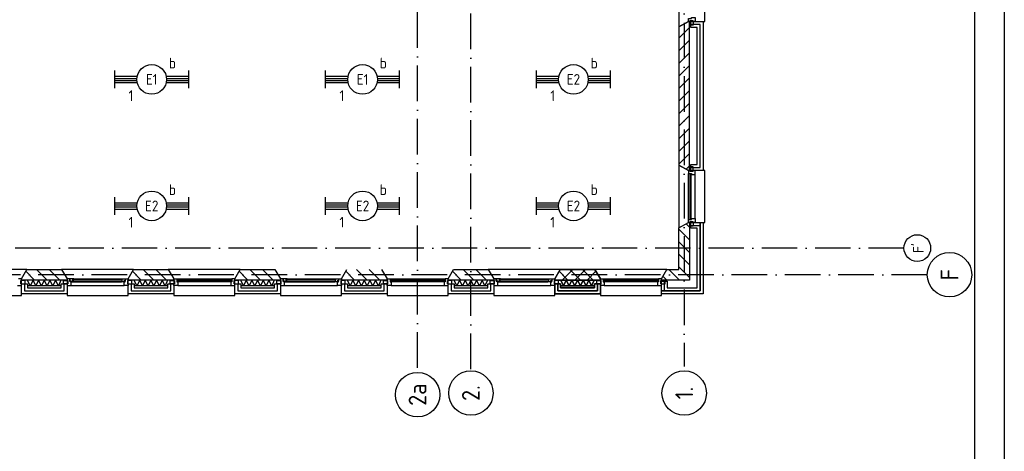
# Model space of a CAD drawing. Header units: millimetres. Extents: x 89505 to 240707, y 191 to 84291.
# Tile 47 of 50: x 224090 to 240707, y 38683 to 45966. Entities that reach past the tile are written whole.
import ezdxf
from ezdxf.enums import TextEntityAlignment as Align

# ---------------------------------------------------------------- set-up
doc = ezdxf.new("R2010")
doc.units = ezdxf.units.MM
doc.header["$LTSCALE"] = 100
doc.linetypes.add('DASHDOT', pattern=[9, 6, -1.5, 0, -1.5])
doc.layers.get('0').update_dxf_attribs({"linetype": 'CONTINUOUS'})
for name, color, linetype in [('AL$7----_STRAMIEN', 1, 'DASHDOT'), ('AL21----_BUITENWAND', 4, 'CONTINUOUS'), ('AL21K---_ISOLATIE', 1, 'CONTINUOUS'), ('AL28----_KONSTRUKTIE', 3, 'CONTINUOUS'), ('AL31----_BUITENKOZ', 7, 'CONTINUOUS'), ('ALL-----_REFLIJNEN', 8, 'CONTINUOUS'), ('ALXA3---_VOLZWART', 14, 'CONTINUOUS'), ('ALXAB---_PREFABBETON', 1, 'CONTINUOUS'), ('EB63101-_ATTRIB', 2, 'CONTINUOUS'), ('EL63101-_LICHT-ARM', 3, 'CONTINUOUS'), ('LIJN025', 10, 'CONTINUOUS'), ('LIJN050', 90, 'CONTINUOUS'), ('TEKST25', 10, 'CONTINUOUS'), ('TEKST35', 50, 'CONTINUOUS'), ('TEKST50', 90, 'CONTINUOUS')]:
    doc.layers.add(name, color=color, linetype=linetype)
doc.styles.add('1_8', font='ISO', dxfattribs={"height": 1.8})
doc.styles.add('ISO', font='ISO.shx')
doc.styles.add('NORATT', font='ISO.shx')
doc.styles.add('ROMAND', font='romand')
doc.styles.get("Standard").update_dxf_attribs({"font": 'iso.shx'})

# ---------------------------------------------------------------- blocks, each defined once
blk = doc.blocks.new('A0-GE')
at = {"layer": 'LIJN025'}
blk.add_lwpolyline([(1500, 841), (1500, 0), (0, 0), (0, 841)], close=True, dxfattribs=at)
at = {"layer": 'LIJN050', "const_width": 0.2}
blk.add_lwpolyline([(1495, 836), (25, 836), (25, 5), (1495, 5)], close=True, dxfattribs=at)
at = {"layer": 'TEKST25', "style": 'ROMAND', "width": 2.899115}
blk.add_attdef('STATUS', text='', height=2.5, dxfattribs=at).set_placement((1454, 71.5), (1493, 71.5), align=Align.FIT)
at = {"layer": 'TEKST25', "style": 'ISO'}
for tag, p in [('E', (1455.25, 66)), ('NAAM-E', (1466.75, 66)), ('DATUM-E', (1485, 66)), ('D', (1455.25, 61)), ('NAAM-D', (1466.75, 61)), ('DATUM-D', (1485, 61)), ('C', (1455.25, 56)), ('NAAM-C', (1466.75, 56)), ('DATUM-C', (1485, 56)), ('B', (1455.25, 51)), ('NAAM-B', (1466.75, 51)), ('DATUM-B', (1485, 51)), ('A', (1455.25, 46)), ('NAAM-A', (1466.75, 46)), ('DATUM-A', (1485, 46))]:
    blk.add_attdef(tag, text='', height=2.5, dxfattribs=at).set_placement(p, align=Align.CENTER)
for tag, p in [('DATUM', (1332.75, 36.25)), ('SCHAAL', (1368, 36.25)), ('GETEKEND', (1398.25, 36.25)), ('GECONTOL.', (1433, 36.25)), ('FORMAAT', (1463.25, 28.25))]:
    blk.add_attdef(tag, p, '', height=2.5, dxfattribs=at)
at = {"layer": 'TEKST35', "style": 'ISO'}
for tag, p in [('PROJECT', (1334.5, 72.5)), ('PLAATS', (1334.5, 63.5)), ('INSTALLATIE-REGEL1', (1334.5, 52.5)), ('INSTALLATIE-REGEL2', (1334.5, 43.5))]:
    blk.add_attdef(tag, p, '', height=4, dxfattribs=at)
blk.add_attdef('PROJ.NR.', text='', height=4, dxfattribs=at).set_placement((1481, 23), align=Align.CENTER)
at = {"layer": 'TEKST50', "style": 'ISO'}
blk.add_attdef('FILE-NAAM', text='', height=5, dxfattribs=at).set_placement((1473.5, 7.5), align=Align.CENTER)
blk = doc.blocks.new('EJ3T20')
at = {"color": 0}
for p, q in [((-6.25, -1.5), (-6.25, 1.5)), ((-6.25, 0.52), (-2.44, 0.52)), ((-6.25, 0.17), (-2.49, 0.17)), ((2.44, 0.52), (6.25, 0.52)), ((2.49, 0.17), (6.25, 0.17)), ((6.25, -1.5), (6.25, 1.5)), ((-6.25, -0.17), (-2.49, -0.17)), ((-6.25, -0.52), (-2.44, -0.52)), ((2.44, -0.52), (6.25, -0.52)), ((2.49, -0.17), (6.25, -0.17))]:
    blk.add_line(p, q, dxfattribs=at)
blk.add_circle((0, 0), 2.5, dxfattribs=at)
at = {"color": 6, "style": '1_8'}
for tag, flags, p in [('SCHAK', 8, (3.5, 2.75)), ('A_CODE', 8, (0, 0)), ('GROEP', 8, (-3.5, -2.75)), ('KAST', 9, (3.5, -2.75))]:
    blk.add_attdef(tag, text='', height=1.8, dxfattribs=dict(at, flags=flags)).set_placement(p, align=Align.MIDDLE)
blk = doc.blocks.new('1011')
at = {"layer": 'AL$7----_STRAMIEN', "color": 7, "linetype": 'Continuous'}
blk.add_circle((-750, 0), 750, dxfattribs=at)
at = {"layer": 'AL$7----_STRAMIEN', "color": 3, "linetype": 'Continuous'}
blk.add_attdef('STR-NAAM', text='', height=600, rotation=360, dxfattribs=at).set_placement((-750, 0), align=Align.MIDDLE)
blk = doc.blocks.new('1010')
at = {"layer": 'AL$7----_STRAMIEN', "color": 7, "linetype": 'Continuous'}
blk.add_circle((0, 750), 750, dxfattribs=at)
at = {"layer": 'AL$7----_STRAMIEN', "color": 3, "linetype": 'Continuous'}
blk.add_attdef('STR-NAAM', text='', height=600, rotation=360, dxfattribs=at).set_placement((0, 750), align=Align.MIDDLE)

msp = doc.modelspace()

# ---------------------------------------------------------------- linework, layer by layer
at = {"layer": 'AL$7----_STRAMIEN', "color": 1}
msp.add_line((235305, 76516), (235305, 40113), dxfattribs=at)
for points in [[(231705, 40069), (231705, 76516)], [(230805, 40091), (230805, 47108)], [(239014, 42113), (89505, 42113)], [(239405, 41663), (89505, 41663)]]:
    msp.add_lwpolyline(points, dxfattribs=at)
at = {"layer": 'AL21----_BUITENWAND', "color": 8}
for p, q in [((235415, 45936), (235625, 45936)), ((235415, 45836), (235415, 45936)), ((235625, 45936), (235625, 43421)), ((235525, 45836), (235415, 45836)), ((235525, 43521), (235525, 45836)), ((235415, 43421), (235415, 43521)), ((235415, 43521), (235525, 43521)), ((235625, 43421), (235415, 43421)), ((235415, 42446), (235415, 42546)), ((235415, 42546), (235625, 42546)), ((235625, 42546), (235625, 41343)), ((235525, 42446), (235415, 42446)), ((235525, 41443), (235525, 42446)), ((234920, 41553), (235020, 41553)), ((234920, 41343), (234920, 41553)), ((235020, 41553), (235020, 41443)), ((224120, 41512), (224220, 41512)), ((224120, 41343), (224120, 41512)), ((224220, 41512), (224220, 41443)), ((224220, 41443), (224790, 41443)), ((224790, 41512), (224890, 41512)), ((224790, 41443), (224790, 41512)), ((224890, 41512), (224890, 41343)), ((225920, 41512), (226020, 41512)), ((225920, 41343), (225920, 41512)), ((226020, 41512), (226020, 41443)), ((226020, 41443), (226590, 41443)), ((226590, 41512), (226690, 41512)), ((226590, 41443), (226590, 41512)), ((226690, 41512), (226690, 41343)), ((227720, 41512), (227820, 41512)), ((227720, 41343), (227720, 41512)), ((227820, 41512), (227820, 41443)), ((227820, 41443), (228390, 41443)), ((228390, 41512), (228490, 41512)), ((228390, 41443), (228390, 41512)), ((228490, 41512), (228490, 41343)), ((229520, 41512), (229620, 41512)), ((229520, 41343), (229520, 41512)), ((229620, 41512), (229620, 41443)), ((229620, 41443), (230190, 41443)), ((230190, 41512), (230290, 41512)), ((230190, 41443), (230190, 41512)), ((230290, 41512), (230290, 41343)), ((231320, 41512), (231420, 41512)), ((231320, 41343), (231320, 41512)), ((231420, 41512), (231420, 41443)), ((231420, 41443), (231990, 41443)), ((231990, 41512), (232090, 41512)), ((231990, 41443), (231990, 41512)), ((232090, 41512), (232090, 41343)), ((233120, 41512), (233220, 41512)), ((233120, 41343), (233120, 41512)), ((233120, 41512), (233120, 41343)), ((233220, 41512), (233120, 41512)), ((233220, 41512), (233220, 41443)), ((233220, 41443), (233220, 41512)), ((233220, 41443), (233790, 41443)), ((233790, 41443), (233220, 41443)), ((233790, 41512), (233890, 41512)), ((233790, 41443), (233790, 41512)), ((233890, 41512), (233790, 41512)), ((233790, 41512), (233790, 41443)), ((233890, 41512), (233890, 41343)), ((233890, 41343), (233890, 41512)), ((235020, 41443), (235525, 41443)), ((224890, 41343), (224120, 41343)), ((226690, 41343), (225920, 41343)), ((228490, 41343), (227720, 41343)), ((230290, 41343), (229520, 41343)), ((232090, 41343), (231320, 41343)), ((233890, 41343), (233120, 41343)), ((233120, 41343), (233890, 41343)), ((235625, 41343), (234920, 41343))]:
    msp.add_line(p, q, dxfattribs=at)
at = {"layer": 'AL21K---_ISOLATIE', "color": 8, "linetype": 'Continuous'}
for p, q in [((224790, 41573), (224220, 41573)), ((224268, 41473), (224224, 41573)), ((224315, 41573), (224268, 41473)), ((224363, 41473), (224315, 41573)), ((224410, 41573), (224363, 41473)), ((224458, 41473), (224410, 41573)), ((224505, 41573), (224458, 41473)), ((224553, 41473), (224505, 41573)), ((224600, 41573), (224553, 41473)), ((224648, 41473), (224600, 41573)), ((224695, 41573), (224648, 41473)), ((224743, 41473), (224695, 41573)), ((224786, 41573), (224743, 41473)), ((226590, 41573), (226020, 41573)), ((226068, 41473), (226024, 41573)), ((226115, 41573), (226068, 41473)), ((226163, 41473), (226115, 41573)), ((226210, 41573), (226163, 41473)), ((226258, 41473), (226210, 41573)), ((226305, 41573), (226258, 41473)), ((226353, 41473), (226305, 41573)), ((226400, 41573), (226353, 41473)), ((226448, 41473), (226400, 41573)), ((226495, 41573), (226448, 41473)), ((226543, 41473), (226495, 41573)), ((226586, 41573), (226543, 41473)), ((228390, 41573), (227820, 41573)), ((227868, 41473), (227824, 41573)), ((227915, 41573), (227868, 41473)), ((227963, 41473), (227915, 41573)), ((228010, 41573), (227963, 41473)), ((228058, 41473), (228010, 41573)), ((228105, 41573), (228058, 41473)), ((228153, 41473), (228105, 41573)), ((228200, 41573), (228153, 41473)), ((228248, 41473), (228200, 41573)), ((228295, 41573), (228248, 41473)), ((228343, 41473), (228295, 41573)), ((228386, 41573), (228343, 41473)), ((230190, 41573), (229620, 41573)), ((229668, 41473), (229624, 41573)), ((229715, 41573), (229668, 41473)), ((229763, 41473), (229715, 41573)), ((229810, 41573), (229763, 41473)), ((229858, 41473), (229810, 41573)), ((229905, 41573), (229858, 41473)), ((229953, 41473), (229905, 41573)), ((230000, 41573), (229953, 41473)), ((230048, 41473), (230000, 41573)), ((230095, 41573), (230048, 41473)), ((230143, 41473), (230095, 41573)), ((230186, 41573), (230143, 41473)), ((231990, 41573), (231420, 41573)), ((231468, 41473), (231424, 41573)), ((231515, 41573), (231468, 41473)), ((231563, 41473), (231515, 41573)), ((231610, 41573), (231563, 41473)), ((231658, 41473), (231610, 41573)), ((231705, 41573), (231658, 41473)), ((231753, 41473), (231705, 41573)), ((231800, 41573), (231753, 41473)), ((231848, 41473), (231800, 41573)), ((231895, 41573), (231848, 41473)), ((231943, 41473), (231895, 41573)), ((231986, 41573), (231943, 41473)), ((233790, 41573), (233220, 41573)), ((233220, 41573), (233790, 41573)), ((233268, 41473), (233224, 41573)), ((233224, 41573), (233268, 41473)), ((233315, 41573), (233268, 41473)), ((233268, 41473), (233315, 41573)), ((233363, 41473), (233315, 41573)), ((233315, 41573), (233363, 41473)), ((233410, 41573), (233363, 41473)), ((233363, 41473), (233410, 41573)), ((233458, 41473), (233410, 41573)), ((233410, 41573), (233458, 41473)), ((233505, 41573), (233458, 41473)), ((233458, 41473), (233505, 41573)), ((233553, 41473), (233505, 41573)), ((233505, 41573), (233553, 41473)), ((233600, 41573), (233553, 41473)), ((233553, 41473), (233600, 41573)), ((233648, 41473), (233600, 41573)), ((233600, 41573), (233648, 41473)), ((233695, 41573), (233648, 41473)), ((233648, 41473), (233695, 41573)), ((233743, 41473), (233695, 41573)), ((233695, 41573), (233743, 41473)), ((233786, 41573), (233743, 41473)), ((233743, 41473), (233786, 41573)), ((224790, 41473), (224220, 41473)), ((226590, 41473), (226020, 41473)), ((228390, 41473), (227820, 41473)), ((230190, 41473), (229620, 41473)), ((231990, 41473), (231420, 41473)), ((233790, 41473), (233220, 41473)), ((233220, 41473), (233790, 41473))]:
    msp.add_line(p, q, dxfattribs=at)
at = {"layer": 'AL28----_KONSTRUKTIE', "color": 8}
for p, q in [((235375, 45936), (235215, 45844)), ((235395, 45936), (235375, 45936)), ((235395, 43421), (235395, 45936)), ((235215, 45844), (235215, 43514)), ((235215, 43514), (235375, 43421)), ((235375, 43421), (235395, 43421)), ((224120, 41593), (224213, 41753)), ((224213, 41753), (224798, 41753)), ((224798, 41753), (224890, 41593)), ((225920, 41593), (226013, 41753)), ((226013, 41753), (226598, 41753)), ((226598, 41753), (226690, 41593)), ((227720, 41593), (227813, 41753)), ((227813, 41753), (228398, 41753)), ((228398, 41753), (228490, 41593)), ((229520, 41593), (229613, 41753)), ((230198, 41753), (230290, 41593)), ((231320, 41593), (231413, 41753)), ((231413, 41753), (231998, 41753)), ((231998, 41753), (232090, 41593)), ((233120, 41593), (233213, 41753)), ((233213, 41753), (233120, 41593)), ((233213, 41753), (233798, 41753)), ((233798, 41753), (233213, 41753)), ((233798, 41753), (233890, 41593)), ((233890, 41593), (233798, 41753)), ((224120, 41573), (224120, 41593)), ((224890, 41573), (224120, 41573)), ((224890, 41593), (224890, 41573)), ((225920, 41573), (225920, 41593)), ((226690, 41573), (225920, 41573)), ((226690, 41593), (226690, 41573)), ((227720, 41573), (227720, 41593)), ((228490, 41573), (227720, 41573)), ((228490, 41593), (228490, 41573)), ((229520, 41573), (229520, 41593)), ((230290, 41573), (229520, 41573)), ((230290, 41593), (230290, 41573)), ((231320, 41573), (231320, 41593)), ((232090, 41573), (231320, 41573)), ((232090, 41593), (232090, 41573)), ((233120, 41573), (233120, 41593)), ((233120, 41593), (233120, 41573)), ((233890, 41573), (233120, 41573)), ((233120, 41573), (233890, 41573)), ((233890, 41593), (233890, 41573)), ((233890, 41573), (233890, 41593))]:
    msp.add_line(p, q, dxfattribs=at)
at = {"layer": 'AL28----_KONSTRUKTIE', "color": 8, "linetype": 'Continuous'}
for p, q in [((235215, 42454), (235375, 42546)), ((235375, 42546), (235395, 42546)), ((235395, 42546), (235395, 41573)), ((235215, 41753), (235215, 42454)), ((234920, 41593), (235013, 41753)), ((235013, 41753), (235215, 41753)), ((234920, 41573), (234920, 41593)), ((235395, 41573), (234920, 41573))]:
    msp.add_line(p, q, dxfattribs=at)
at = {"layer": 'AL31----_BUITENKOZ', "color": 8}
for p, q in [((224213, 41753), (222998, 41753)), ((224120, 41593), (224213, 41753)), ((226013, 41753), (224798, 41753)), ((224798, 41753), (224890, 41593)), ((225920, 41593), (226013, 41753)), ((226598, 41753), (226690, 41593)), ((227813, 41753), (226598, 41753)), ((227720, 41593), (227813, 41753)), ((228398, 41753), (228490, 41593)), ((229520, 41593), (229613, 41753)), ((230198, 41753), (230290, 41593)), ((231320, 41593), (231413, 41753)), ((231998, 41753), (232090, 41593)), ((233213, 41753), (231998, 41753)), ((233120, 41593), (233213, 41753)), ((224181, 41568), (224110, 41568)), ((224110, 41568), (224110, 41512)), ((224120, 41313), (224120, 41593)), ((224181, 41512), (224181, 41568)), ((224829, 41568), (224900, 41568)), ((224829, 41512), (224829, 41568)), ((224934, 41593), (224890, 41593)), ((224890, 41593), (224890, 41568)), ((224890, 41593), (224890, 41313)), ((224890, 41568), (224900, 41568)), ((224900, 41568), (224900, 41512)), ((224900, 41568), (224900, 41512)), ((224934, 41557), (224934, 41593)), ((224940, 41557), (224934, 41557)), ((224937, 41592), (224937, 41562)), ((224944, 41592), (224937, 41592)), ((224937, 41562), (224960, 41562)), ((224940, 41542), (224940, 41557)), ((224947, 41596), (224944, 41592)), ((224989, 41596), (224947, 41596)), ((224952, 41557), (224952, 41542)), ((224960, 41557), (224952, 41557)), ((224960, 41562), (224960, 41557)), ((224989, 41596), (225821, 41596)), ((224989, 41555), (224989, 41596)), ((225006, 41594), (224989, 41594)), ((224989, 41594), (224989, 41581)), ((224989, 41581), (225006, 41581)), ((225006, 41555), (224989, 41555)), ((225004, 41542), (225006, 41555)), ((225006, 41581), (225006, 41594)), ((225804, 41594), (225821, 41594)), ((225804, 41581), (225804, 41594)), ((225821, 41581), (225804, 41581)), ((225804, 41555), (225821, 41555)), ((225806, 41542), (225804, 41555)), ((225821, 41596), (225863, 41596)), ((225821, 41555), (225821, 41596)), ((225821, 41594), (225821, 41581)), ((225850, 41562), (225850, 41557)), ((225873, 41562), (225850, 41562)), ((225850, 41557), (225858, 41557)), ((225858, 41557), (225858, 41542)), ((225863, 41596), (225866, 41592)), ((225866, 41592), (225873, 41592)), ((225870, 41557), (225876, 41557)), ((225870, 41542), (225870, 41557)), ((225873, 41592), (225873, 41562)), ((225876, 41593), (225920, 41593)), ((225876, 41557), (225876, 41593)), ((225910, 41568), (225910, 41512)), ((225920, 41568), (225910, 41568)), ((225981, 41568), (225910, 41568)), ((225910, 41568), (225910, 41512)), ((225920, 41593), (225920, 41568)), ((225920, 41313), (225920, 41593)), ((225981, 41512), (225981, 41568)), ((226629, 41568), (226700, 41568)), ((226629, 41512), (226629, 41568)), ((226690, 41593), (226690, 41313)), ((226700, 41568), (226700, 41512)), ((226740, 41593), (227670, 41593)), ((227781, 41568), (227710, 41568)), ((227710, 41568), (227710, 41512)), ((227720, 41313), (227720, 41593)), ((227781, 41512), (227781, 41568)), ((228429, 41568), (228500, 41568)), ((228429, 41512), (228429, 41568)), ((228534, 41593), (228490, 41593)), ((228490, 41593), (228490, 41568)), ((228490, 41593), (228490, 41313)), ((228490, 41568), (228500, 41568)), ((228500, 41568), (228500, 41512)), ((228500, 41568), (228500, 41512)), ((228534, 41557), (228534, 41593)), ((228540, 41557), (228534, 41557)), ((228537, 41592), (228537, 41562)), ((228544, 41592), (228537, 41592)), ((228537, 41562), (228560, 41562)), ((228540, 41542), (228540, 41557)), ((228547, 41596), (228544, 41592)), ((228589, 41596), (228547, 41596)), ((228552, 41557), (228552, 41542)), ((228560, 41557), (228552, 41557)), ((228560, 41562), (228560, 41557)), ((228589, 41596), (229421, 41596)), ((228589, 41555), (228589, 41596)), ((228606, 41594), (228589, 41594)), ((228589, 41594), (228589, 41581)), ((228589, 41581), (228606, 41581)), ((228606, 41555), (228589, 41555)), ((228604, 41542), (228606, 41555)), ((228606, 41581), (228606, 41594)), ((229404, 41594), (229421, 41594)), ((229404, 41581), (229404, 41594)), ((229421, 41581), (229404, 41581)), ((229404, 41555), (229421, 41555)), ((229406, 41542), (229404, 41555)), ((229421, 41596), (229463, 41596)), ((229421, 41555), (229421, 41596)), ((229421, 41594), (229421, 41581)), ((229450, 41562), (229450, 41557)), ((229473, 41562), (229450, 41562)), ((229450, 41557), (229458, 41557)), ((229458, 41557), (229458, 41542)), ((229463, 41596), (229466, 41592)), ((229466, 41592), (229473, 41592)), ((229470, 41557), (229476, 41557)), ((229470, 41542), (229470, 41557)), ((229473, 41592), (229473, 41562)), ((229476, 41593), (229520, 41593)), ((229476, 41557), (229476, 41593)), ((229510, 41568), (229510, 41512)), ((229520, 41568), (229510, 41568)), ((229581, 41568), (229510, 41568)), ((229510, 41568), (229510, 41512)), ((229520, 41593), (229520, 41568)), ((229520, 41313), (229520, 41593)), ((229581, 41512), (229581, 41568)), ((230229, 41568), (230300, 41568)), ((230229, 41512), (230229, 41568)), ((230290, 41593), (230290, 41313)), ((230300, 41568), (230300, 41512)), ((230340, 41593), (231270, 41593)), ((231381, 41568), (231310, 41568)), ((231310, 41568), (231310, 41512)), ((231320, 41313), (231320, 41593)), ((231381, 41512), (231381, 41568)), ((232029, 41568), (232100, 41568)), ((232029, 41512), (232029, 41568)), ((232134, 41593), (232090, 41593)), ((232090, 41593), (232090, 41568)), ((232090, 41593), (232090, 41313)), ((232090, 41568), (232100, 41568)), ((232100, 41568), (232100, 41512)), ((232100, 41568), (232100, 41512)), ((232134, 41557), (232134, 41593)), ((232140, 41557), (232134, 41557)), ((232137, 41592), (232137, 41562)), ((232144, 41592), (232137, 41592)), ((232137, 41562), (232160, 41562)), ((232140, 41542), (232140, 41557)), ((232147, 41596), (232144, 41592)), ((232189, 41596), (232147, 41596)), ((232152, 41557), (232152, 41542)), ((232160, 41557), (232152, 41557)), ((232160, 41562), (232160, 41557)), ((232189, 41596), (233021, 41596)), ((232189, 41555), (232189, 41596)), ((232206, 41594), (232189, 41594)), ((232189, 41594), (232189, 41581)), ((232189, 41581), (232206, 41581)), ((232206, 41555), (232189, 41555)), ((232204, 41542), (232206, 41555)), ((232206, 41581), (232206, 41594)), ((233004, 41594), (233021, 41594)), ((233004, 41581), (233004, 41594)), ((233021, 41581), (233004, 41581)), ((233004, 41555), (233021, 41555)), ((233006, 41542), (233004, 41555)), ((233021, 41596), (233063, 41596)), ((233021, 41555), (233021, 41596)), ((233021, 41594), (233021, 41581)), ((233050, 41562), (233050, 41557)), ((233073, 41562), (233050, 41562)), ((233050, 41557), (233058, 41557)), ((233058, 41557), (233058, 41542)), ((233063, 41596), (233066, 41592)), ((233066, 41592), (233073, 41592)), ((233070, 41557), (233076, 41557)), ((233070, 41542), (233070, 41557)), ((233073, 41592), (233073, 41562)), ((233076, 41593), (233120, 41593)), ((233076, 41557), (233076, 41593)), ((233110, 41568), (233110, 41512)), ((233120, 41568), (233110, 41568)), ((233181, 41568), (233110, 41568)), ((233110, 41568), (233110, 41512)), ((233120, 41593), (233120, 41568)), ((233120, 41313), (233120, 41593)), ((233181, 41512), (233181, 41568)), ((224110, 41512), (224181, 41512)), ((224900, 41512), (224829, 41512)), ((224890, 41512), (224890, 41479)), ((224900, 41512), (224890, 41512)), ((224890, 41479), (224957, 41479)), ((224957, 41542), (224940, 41542)), ((224952, 41542), (224957, 41542)), ((224957, 41542), (225004, 41542)), ((224957, 41479), (224957, 41542)), ((224957, 41479), (225853, 41479)), ((225004, 41542), (225806, 41542)), ((225853, 41542), (225806, 41542)), ((225858, 41542), (225853, 41542)), ((225853, 41542), (225870, 41542)), ((225853, 41479), (225853, 41542)), ((225920, 41479), (225853, 41479)), ((225910, 41512), (225920, 41512)), ((225910, 41512), (225981, 41512)), ((225920, 41512), (225920, 41479)), ((226700, 41512), (226629, 41512)), ((226757, 41479), (227653, 41479)), ((227710, 41512), (227781, 41512)), ((228500, 41512), (228429, 41512)), ((228490, 41512), (228490, 41479)), ((228500, 41512), (228490, 41512)), ((228490, 41479), (228557, 41479)), ((228557, 41542), (228540, 41542)), ((228552, 41542), (228557, 41542)), ((228557, 41542), (228604, 41542)), ((228557, 41479), (228557, 41542)), ((228557, 41479), (229453, 41479)), ((228604, 41542), (229406, 41542)), ((229453, 41542), (229406, 41542)), ((229453, 41542), (229470, 41542)), ((229453, 41479), (229453, 41542)), ((229458, 41542), (229453, 41542)), ((229520, 41479), (229453, 41479)), ((229510, 41512), (229520, 41512)), ((229510, 41512), (229581, 41512)), ((229520, 41512), (229520, 41479)), ((230300, 41512), (230229, 41512)), ((230357, 41479), (231253, 41479)), ((231310, 41512), (231381, 41512)), ((232100, 41512), (232029, 41512)), ((232090, 41512), (232090, 41479)), ((232100, 41512), (232090, 41512)), ((232090, 41479), (232157, 41479)), ((232157, 41542), (232140, 41542)), ((232152, 41542), (232157, 41542)), ((232157, 41542), (232204, 41542)), ((232157, 41479), (232157, 41542)), ((232157, 41479), (233053, 41479)), ((232204, 41542), (233006, 41542)), ((233053, 41542), (233006, 41542)), ((233058, 41542), (233053, 41542)), ((233053, 41542), (233070, 41542)), ((233053, 41479), (233053, 41542)), ((233120, 41479), (233053, 41479)), ((233110, 41512), (233120, 41512)), ((233110, 41512), (233181, 41512)), ((233120, 41512), (233120, 41479)), ((223090, 41313), (224120, 41313)), ((224890, 41313), (225920, 41313)), ((226690, 41313), (227720, 41313)), ((228490, 41313), (229520, 41313)), ((230290, 41313), (231320, 41313)), ((232090, 41313), (233120, 41313))]:
    msp.add_line(p, q, dxfattribs=at)
at = {"layer": 'AL31----_BUITENKOZ', "color": 8, "linetype": 'Continuous'}
for p, q in [((224120, 41593), (224070, 41593)), ((224110, 41568), (224120, 41568)), ((224110, 41512), (224110, 41568)), ((224120, 41568), (224120, 41593)), ((224120, 41568), (224120, 41568)), ((225819, 41578), (224991, 41578)), ((224991, 41578), (224991, 41557)), ((224991, 41557), (225819, 41557)), ((225819, 41557), (225819, 41578)), ((226690, 41593), (226740, 41593)), ((226690, 41568), (226690, 41593)), ((226690, 41568), (226690, 41568)), ((226700, 41568), (226690, 41568)), ((226700, 41512), (226700, 41568)), ((226740, 41593), (226740, 41542)), ((226740, 41593), (226740, 41593)), ((227665, 41567), (226745, 41567)), ((226745, 41567), (226745, 41546)), ((226745, 41546), (227665, 41546)), ((227665, 41546), (227665, 41567)), ((227720, 41593), (227670, 41593)), ((227670, 41593), (227670, 41542)), ((227670, 41593), (227670, 41593)), ((227710, 41568), (227720, 41568)), ((227710, 41512), (227710, 41568)), ((227720, 41568), (227720, 41593)), ((227720, 41568), (227720, 41568)), ((229419, 41578), (228591, 41578)), ((228591, 41578), (228591, 41557)), ((228591, 41557), (229419, 41557)), ((229419, 41557), (229419, 41578)), ((230290, 41593), (230340, 41593)), ((230290, 41568), (230290, 41593)), ((230290, 41568), (230290, 41568)), ((230300, 41568), (230290, 41568)), ((230300, 41512), (230300, 41568)), ((230340, 41593), (230340, 41542)), ((230340, 41593), (230340, 41593)), ((231265, 41567), (230345, 41567)), ((230345, 41567), (230345, 41546)), ((230345, 41546), (231265, 41546)), ((231265, 41546), (231265, 41567)), ((231320, 41593), (231270, 41593)), ((231270, 41593), (231270, 41542)), ((231270, 41593), (231270, 41593)), ((231310, 41568), (231320, 41568)), ((231310, 41512), (231310, 41568)), ((231320, 41568), (231320, 41593)), ((231320, 41568), (231320, 41568)), ((233019, 41578), (232191, 41578)), ((232191, 41578), (232191, 41557)), ((232191, 41557), (233019, 41557)), ((233019, 41557), (233019, 41578)), ((224053, 41479), (224120, 41479)), ((224120, 41512), (224110, 41512)), ((224120, 41479), (224120, 41512)), ((226690, 41512), (226700, 41512)), ((226690, 41479), (226690, 41512)), ((226757, 41479), (226690, 41479)), ((226740, 41542), (226757, 41542)), ((226757, 41542), (226757, 41479)), ((226757, 41479), (226757, 41479)), ((226757, 41479), (226757, 41479)), ((226757, 41479), (226757, 41479)), ((226757, 41479), (226757, 41479)), ((227653, 41542), (227653, 41479)), ((227670, 41542), (227653, 41542)), ((227653, 41479), (227720, 41479)), ((227653, 41479), (227653, 41479)), ((227653, 41479), (227653, 41479)), ((227653, 41479), (227653, 41479)), ((227653, 41479), (227653, 41479)), ((227720, 41512), (227710, 41512)), ((227720, 41479), (227720, 41512)), ((230290, 41512), (230300, 41512)), ((230290, 41479), (230290, 41512)), ((230357, 41479), (230290, 41479)), ((230340, 41542), (230357, 41542)), ((230357, 41542), (230357, 41479)), ((230357, 41479), (230357, 41479)), ((230357, 41479), (230357, 41479)), ((230357, 41479), (230357, 41479)), ((230357, 41479), (230357, 41479)), ((231253, 41542), (231253, 41479)), ((231270, 41542), (231253, 41542)), ((231253, 41479), (231320, 41479)), ((231253, 41479), (231253, 41479)), ((231253, 41479), (231253, 41479)), ((231253, 41479), (231253, 41479)), ((231253, 41479), (231253, 41479)), ((231320, 41512), (231310, 41512)), ((231320, 41479), (231320, 41512))]:
    msp.add_line(p, q, dxfattribs=at)
at = {"layer": 'AL31----_BUITENKOZ', "color": 8}
for points in [[(235375, 46811), (235215, 46904), (235215, 45844), (235375, 45936), (235655, 45936), (235655, 46811)], [(235400, 45946), (235456, 45946), (235456, 45875), (235400, 45875)], [(235375, 43421), (235215, 43514), (235215, 42454), (235375, 42546), (235655, 42546), (235655, 43421)], [(235400, 43411), (235456, 43411), (235456, 43482), (235400, 43482)], [(235400, 42556), (235456, 42556), (235456, 42485), (235400, 42485)], [(234920, 41593), (235013, 41753), (233798, 41753), (233890, 41593), (233890, 41313), (234920, 41313)], [(233900, 41568), (233900, 41512), (233829, 41512), (233829, 41568)], [(234910, 41568), (234910, 41512), (234981, 41512), (234981, 41568)]]:
    msp.add_lwpolyline(points, close=True, dxfattribs=at)
at = {"layer": 'AL31----_BUITENKOZ', "color": 8, "linetype": 'Continuous'}
for points in [[(235375, 45986), (235375, 45986), (235426, 45986), (235426, 46003), (235489, 46003), (235489, 46003), (235489, 46003), (235489, 46003), (235489, 46003), (235489, 45936), (235456, 45936), (235456, 45946), (235400, 45946), (235400, 45936), (235400, 45936), (235375, 45936)], [(235375, 43371), (235375, 43371), (235426, 43371), (235426, 43354), (235489, 43354), (235489, 43354), (235489, 43354), (235489, 43354), (235489, 43354), (235489, 43421), (235456, 43421), (235456, 43411), (235400, 43411), (235400, 43421), (235400, 43421), (235375, 43421)], [(235401, 42601), (235422, 42601), (235422, 43366), (235401, 43366)], [(235375, 42596), (235375, 42596), (235426, 42596), (235426, 42613), (235489, 42613), (235489, 42613), (235489, 42613), (235489, 42613), (235489, 42613), (235489, 42546), (235456, 42546), (235456, 42556), (235400, 42556), (235400, 42546), (235400, 42546), (235375, 42546)], [(233940, 41593), (233940, 41593), (233940, 41542), (233957, 41542), (233957, 41479), (233957, 41479), (233957, 41479), (233957, 41479), (233957, 41479), (233890, 41479), (233890, 41512), (233900, 41512), (233900, 41568), (233890, 41568), (233890, 41568), (233890, 41593)], [(233945, 41567), (233945, 41546), (234865, 41546), (234865, 41567)], [(234870, 41593), (234870, 41593), (234870, 41542), (234853, 41542), (234853, 41479), (234853, 41479), (234853, 41479), (234853, 41479), (234853, 41479), (234920, 41479), (234920, 41512), (234910, 41512), (234910, 41568), (234920, 41568), (234920, 41568), (234920, 41593)]]:
    msp.add_lwpolyline(points, close=True, dxfattribs=at)
at = {"layer": 'AL31----_BUITENKOZ', "color": 8}
for points in [[(235375, 42596), (235375, 43371)], [(235489, 42613), (235489, 43354)], [(233940, 41593), (234870, 41593)], [(233957, 41479), (234853, 41479)]]:
    msp.add_lwpolyline(points, dxfattribs=at)
at = {"layer": 'ALL-----_REFLIJNEN', "color": 8, "linetype": 'Continuous'}
for p, q in [((235575, 45886), (235415, 45886)), ((235575, 43471), (235575, 45886)), ((235415, 43471), (235575, 43471)), ((235575, 42546), (235575, 41393)), ((235575, 41393), (235575, 42546)), ((235415, 42496), (235575, 42496)), ((235575, 42496), (235575, 41393)), ((234970, 41393), (234970, 41553)), ((224170, 41512), (224170, 41393)), ((224170, 41393), (224840, 41393)), ((224840, 41393), (224840, 41512)), ((225970, 41512), (225970, 41393)), ((225970, 41393), (226640, 41393)), ((226640, 41393), (226640, 41512)), ((227770, 41512), (227770, 41393)), ((227770, 41393), (228440, 41393)), ((228440, 41393), (228440, 41512)), ((229570, 41512), (229570, 41393)), ((229570, 41393), (230240, 41393)), ((230240, 41393), (230240, 41512)), ((231370, 41512), (231370, 41393)), ((231370, 41393), (232040, 41393)), ((232040, 41393), (232040, 41512)), ((233170, 41512), (233170, 41393)), ((233170, 41393), (233170, 41512)), ((233170, 41393), (233840, 41393)), ((233840, 41393), (233170, 41393)), ((233840, 41393), (233840, 41512)), ((233840, 41512), (233840, 41393)), ((235575, 41393), (234920, 41393)), ((234920, 41393), (235575, 41393)), ((235575, 41393), (234970, 41393))]:
    msp.add_line(p, q, dxfattribs=at)
at = {"layer": 'ALXA3---_VOLZWART', "color": 8}
for p, q in [((235575, 45886), (235415, 45886)), ((235575, 43471), (235575, 45886)), ((235415, 43471), (235575, 43471)), ((235415, 42496), (235575, 42496)), ((235575, 42496), (235575, 41393)), ((234970, 41393), (234970, 41553)), ((224170, 41512), (224170, 41393)), ((224170, 41393), (224840, 41393)), ((224840, 41393), (224840, 41512)), ((225970, 41512), (225970, 41393)), ((225970, 41393), (226640, 41393)), ((226640, 41393), (226640, 41512)), ((227770, 41512), (227770, 41393)), ((227770, 41393), (228440, 41393)), ((228440, 41393), (228440, 41512)), ((229570, 41512), (229570, 41393)), ((229570, 41393), (230240, 41393)), ((230240, 41393), (230240, 41512)), ((231370, 41512), (231370, 41393)), ((231370, 41393), (232040, 41393)), ((232040, 41393), (232040, 41512)), ((233170, 41512), (233170, 41393)), ((233170, 41393), (233170, 41512)), ((233170, 41393), (233840, 41393)), ((233840, 41393), (233170, 41393)), ((233840, 41393), (233840, 41512)), ((233840, 41512), (233840, 41393)), ((235575, 41393), (234970, 41393))]:
    msp.add_line(p, q, dxfattribs=at)
at = {"layer": 'ALXAB---_PREFABBETON', "color": 8}
for p, q in [((235215, 45652), (235395, 45832)), ((235215, 45440), (235395, 45620)), ((235215, 45228), (235395, 45408)), ((235215, 45016), (235395, 45196)), ((235215, 44804), (235395, 44984)), ((235215, 44591), (235395, 44771)), ((235215, 44379), (235395, 44559)), ((235215, 44167), (235395, 44347)), ((235215, 43955), (235395, 44135)), ((235215, 43743), (235395, 43923)), ((235215, 43531), (235395, 43711)), ((235339, 43442), (235395, 43499)), ((235215, 42432), (235395, 42252)), ((235336, 42524), (235395, 42464)), ((235215, 42220), (235395, 42040)), ((235215, 42008), (235395, 41828)), ((224341, 41573), (224194, 41721)), ((224553, 41573), (224373, 41753)), ((224766, 41573), (224586, 41753)), ((226141, 41573), (225994, 41721)), ((226353, 41573), (226173, 41753)), ((226566, 41573), (226386, 41753)), ((227941, 41573), (227794, 41721)), ((228153, 41573), (227973, 41753)), ((228366, 41573), (228186, 41753)), ((229741, 41573), (229594, 41721)), ((229953, 41573), (229773, 41753)), ((230166, 41573), (229986, 41753)), ((231541, 41573), (231394, 41721)), ((231753, 41573), (231573, 41753)), ((231966, 41573), (231786, 41753)), ((233341, 41573), (233194, 41721)), ((233245, 41573), (233425, 41753)), ((233553, 41573), (233373, 41753)), ((233457, 41573), (233637, 41753)), ((233766, 41573), (233586, 41753)), ((233669, 41573), (233816, 41721)), ((235045, 41753), (235225, 41573)), ((235215, 41795), (235395, 41615)), ((224129, 41573), (224120, 41582)), ((225929, 41573), (225920, 41582)), ((227729, 41573), (227720, 41582)), ((229529, 41573), (229520, 41582)), ((231329, 41573), (231320, 41582)), ((233129, 41573), (233120, 41582)), ((233881, 41573), (233890, 41582)), ((234947, 41640), (235013, 41573))]:
    msp.add_line(p, q, dxfattribs=at)

# ---------------------------------------------------------------- block references
at = {"xscale": 100, "yscale": 100, "zscale": 100}
msp.add_blockref('A0-GE', (90707, 191), dxfattribs=at)
at = {"layer": 'AL$7----_STRAMIEN', "rotation": 90}
for name, p, xscale, yscale, zscale, values in [('1010', (239464, 42113), 0.3, 0.3, 0.3, {'STR-NAAM': "F'"}), ('1010', (240158, 41663), 0.5, 0.5, 0.5, {'STR-NAAM': 'F'}), ('1011', (230805, 40014), 0.5, 0.5, 0.5, {'STR-NAAM': '2a'}), ('1011', (231705, 40041), 0.5, 0.5, 0.5, {'STR-NAAM': '2.'}), ('1011', (235305, 40041), 0.5, 0.5, 0.5, {'STR-NAAM': '1.'})]:
    msp.add_blockref(name, p, dxfattribs=dict(at, xscale=xscale, yscale=yscale, zscale=zscale)).add_auto_attribs(values)
at = {"layer": 'EL63101-_LICHT-ARM'}
ref = msp.add_blockref('EJ3T20', (226318, 44959), dxfattribs=dict(at, xscale=100, yscale=100, zscale=100))
ref.add_attrib('A_CODE', 'E1', dxfattribs={"layer": 'EB63101-_ATTRIB', "color": 1, "height": 180, "style": 'NORATT', "flags": 8}).set_placement((226318, 44959), align=Align.MIDDLE)
ref.add_attrib('GROEP', '1', dxfattribs={"layer": 'EB63101-_ATTRIB', "color": 1, "height": 180, "style": 'NORATT', "flags": 8}).set_placement((225968, 44684), align=Align.MIDDLE)
ref.add_attrib('SCHAK', 'b', dxfattribs={"layer": 'EB63101-_ATTRIB', "color": 1, "height": 180, "style": 'NORATT', "flags": 8}).set_placement((226668, 45234), align=Align.MIDDLE)
ref = msp.add_blockref('EJ3T20', (229877, 44959), dxfattribs=dict(at, xscale=100, yscale=100, zscale=100))
ref.add_attrib('A_CODE', 'E1', dxfattribs={"layer": 'EB63101-_ATTRIB', "color": 1, "height": 180, "style": 'NORATT', "flags": 8}).set_placement((229877, 44959), align=Align.MIDDLE)
ref.add_attrib('GROEP', '1', dxfattribs={"layer": 'EB63101-_ATTRIB', "color": 1, "height": 180, "style": 'NORATT', "flags": 8}).set_placement((229527, 44684), align=Align.MIDDLE)
ref.add_attrib('SCHAK', 'b', dxfattribs={"layer": 'EB63101-_ATTRIB', "color": 1, "height": 180, "style": 'NORATT', "flags": 8}).set_placement((230227, 45234), align=Align.MIDDLE)
ref = msp.add_blockref('EJ3T20', (233436, 44959), dxfattribs=dict(at, xscale=100, yscale=100, zscale=100))
ref.add_attrib('A_CODE', 'E2', dxfattribs={"layer": 'EB63101-_ATTRIB', "color": 1, "height": 180, "style": 'NORATT', "flags": 8}).set_placement((233436, 44959), align=Align.MIDDLE)
ref.add_attrib('GROEP', '1', dxfattribs={"layer": 'EB63101-_ATTRIB', "color": 1, "height": 180, "style": 'NORATT', "flags": 8}).set_placement((233086, 44684), align=Align.MIDDLE)
ref.add_attrib('SCHAK', 'b', dxfattribs={"layer": 'EB63101-_ATTRIB', "color": 1, "height": 180, "style": 'NORATT', "flags": 8}).set_placement((233786, 45234), align=Align.MIDDLE)
ref = msp.add_blockref('EJ3T20', (226318, 42824), dxfattribs=dict(at, xscale=100, yscale=100, zscale=100))
ref.add_attrib('A_CODE', 'E2', dxfattribs={"layer": 'EB63101-_ATTRIB', "color": 1, "height": 180, "style": 'NORATT', "flags": 8}).set_placement((226318, 42824), align=Align.MIDDLE)
ref.add_attrib('GROEP', '1', dxfattribs={"layer": 'EB63101-_ATTRIB', "color": 1, "height": 180, "style": 'NORATT', "flags": 8}).set_placement((225968, 42549), align=Align.MIDDLE)
ref.add_attrib('SCHAK', 'b', dxfattribs={"layer": 'EB63101-_ATTRIB', "color": 1, "height": 180, "style": 'NORATT', "flags": 8}).set_placement((226668, 43099), align=Align.MIDDLE)
ref = msp.add_blockref('EJ3T20', (229877, 42824), dxfattribs=dict(at, xscale=100, yscale=100, zscale=100))
ref.add_attrib('A_CODE', 'E2', dxfattribs={"layer": 'EB63101-_ATTRIB', "color": 1, "height": 180, "style": 'NORATT', "flags": 8}).set_placement((229877, 42824), align=Align.MIDDLE)
ref.add_attrib('GROEP', '1', dxfattribs={"layer": 'EB63101-_ATTRIB', "color": 1, "height": 180, "style": 'NORATT', "flags": 8}).set_placement((229527, 42549), align=Align.MIDDLE)
ref.add_attrib('SCHAK', 'b', dxfattribs={"layer": 'EB63101-_ATTRIB', "color": 1, "height": 180, "style": 'NORATT', "flags": 8}).set_placement((230227, 43099), align=Align.MIDDLE)
ref = msp.add_blockref('EJ3T20', (233436, 42824), dxfattribs=dict(at, xscale=100, yscale=100, zscale=100))
ref.add_attrib('A_CODE', 'E2', dxfattribs={"layer": 'EB63101-_ATTRIB', "color": 1, "height": 180, "style": 'NORATT', "flags": 8}).set_placement((233436, 42824), align=Align.MIDDLE)
ref.add_attrib('GROEP', '1', dxfattribs={"layer": 'EB63101-_ATTRIB', "color": 1, "height": 180, "style": 'NORATT', "flags": 8}).set_placement((233086, 42549), align=Align.MIDDLE)
ref.add_attrib('SCHAK', 'b', dxfattribs={"layer": 'EB63101-_ATTRIB', "color": 1, "height": 180, "style": 'NORATT', "flags": 8}).set_placement((233786, 43099), align=Align.MIDDLE)

doc.saveas('drawing.dxf')
